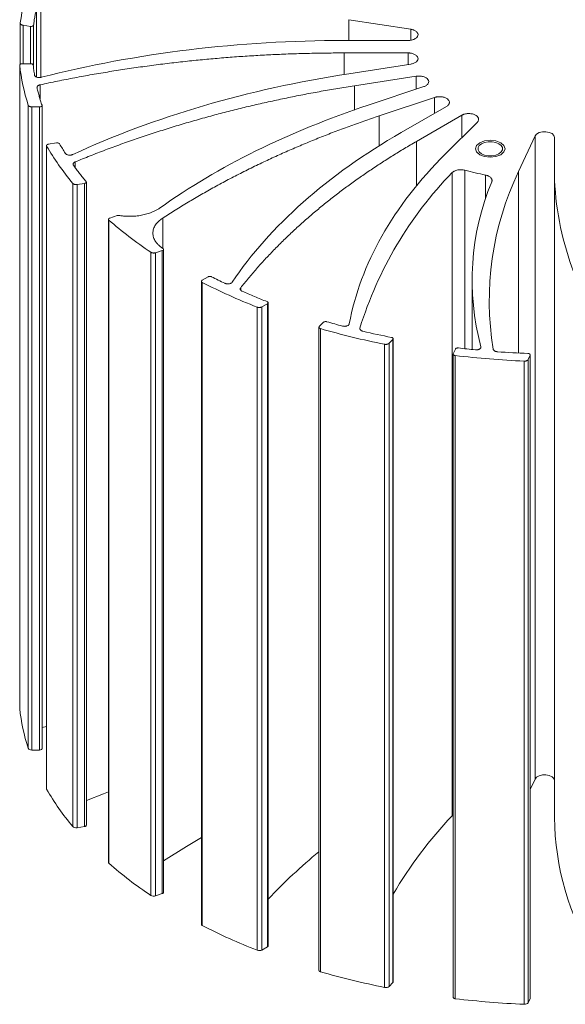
# Model space of a CAD drawing. Header units: millimetres. Extents: x 5 to 292, y 5 to 205.
# Tile 12 of 16: x 161 to 188, y 124 to 174. Entities that reach past the tile are written whole.
import ezdxf

# ---------------------------------------------------------------- set-up
doc = ezdxf.new("R2010")
doc.units = ezdxf.units.MM
doc.linetypes.add('SLD-實線', pattern=[0])

msp = doc.modelspace()

# ---------------------------------------------------------------- linework, layer by layer
at = {"color": 8, "linetype": 'SLD-實線', "lineweight": 15}
for p, q in [((161.8112, 171.4656), (161.811, 175.1366)), ((161.5901, 175.0108), (161.5901, 171.4811)), ((160.904, 172.1579), (160.904, 174.1134)), ((161.2799, 174.0552), (161.2799, 172.1579)), ((161.437, 172.0934), (161.437, 174.1199)), ((177.4364, 174.3949), (177.4364, 173.3413)), ((180.5791, 173.3549), (180.5791, 173.9088)), ((177.1962, 172.7063), (177.1962, 171.6104)), ((180.4497, 172.1189), (180.4497, 172.7063)), ((180.8638, 170.8703), (180.8638, 171.5255)), ((161.7733, 170.3729), (161.7733, 171.0887)), ((177.7211, 171.0394), (177.7211, 169.8024)), ((181.7932, 169.6443), (181.7932, 170.4468)), ((183.1746, 168.4088), (183.1746, 169.5437)), ((178.9756, 169.5077), (178.9756, 167.9712)), ((180.874, 168.2156), (180.874, 165.9375)), ((163.549, 166.8908), (163.549, 167.1725)), ((183.3345, 166.7506), (183.3345, 157.6843)), ((186.0502, 166.6801), (186.0502, 157.4656)), ((184.3745, 165.3034), (184.3745, 166.503)), ((167.9906, 162.7966), (167.9906, 164.3138)), ((171.9498, 160.6618), (171.9498, 160.776)), ((184.1438, 157.7561), (184.1438, 157.7876))]:
    msp.add_line(p, q, dxfattribs=at)
at = {"color": 7, "linetype": 'SLD-實線', "lineweight": 15}
for p, q in [((160.7637, 172.1327), (160.7637, 174.2276)), ((161.2799, 174.0552), (160.904, 174.1134)), ((180.5791, 173.9088), (177.4364, 174.3949)), ((177.1962, 173.3413), (180.4497, 173.3413)), ((180.4497, 172.7063), (177.1962, 172.7063)), ((160.7333, 172.0815), (160.7333, 139.4199)), ((160.8581, 172.1579), (161.2939, 172.1579)), ((177.4364, 171.6527), (180.5791, 172.1389)), ((180.8638, 171.5255), (177.7211, 171.0394)), ((178.4256, 170.0576), (181.2432, 170.9967)), ((161.1666, 137.3919), (161.1666, 170.0536)), ((161.8675, 137.3742), (161.8675, 170.0369)), ((181.7932, 170.4468), (178.9756, 169.5077)), ((161.7425, 169.9642), (161.3533, 169.9642)), ((161.3533, 137.3026), (161.3533, 169.9642)), ((161.7425, 169.9642), (161.7425, 137.3026)), ((180.0962, 168.6646), (182.3968, 169.9927)), ((183.1746, 169.5437), (180.874, 168.2156)), ((182.3344, 167.5686), (183.9612, 169.1953)), ((162.1857, 168.0685), (162.6066, 168.1336)), ((186.8923, 168.4944), (186.0502, 166.6801)), ((186.8923, 135.8327), (186.8923, 168.4944)), ((187.8753, 166.5414), (187.8753, 168.4197)), ((162.093, 168), (162.093, 135.3356)), ((162.0994, 167.9761), (162.0994, 135.3144)), ((182.6825, 166.6265), (182.6825, 133.9648)), ((187.8753, 166.5414), (187.8753, 133.8798)), ((163.4271, 133.4203), (163.4271, 166.082)), ((164.0234, 166.0817), (163.6475, 166.0236)), ((163.6475, 133.3619), (163.6475, 166.0236)), ((164.0234, 166.0817), (164.0234, 133.4201)), ((164.116, 133.4893), (164.116, 166.1519)), ((165.2389, 164.2555), (165.2389, 131.5911)), ((165.2595, 164.2146), (165.2595, 131.553)), ((165.3014, 164.3168), (165.6788, 164.4426)), ((167.3912, 129.9218), (167.3912, 162.5835)), ((167.9673, 162.6723), (167.6303, 162.56)), ((167.6303, 129.8983), (167.6303, 162.56)), ((167.9673, 162.6723), (167.9673, 130.0107)), ((167.9986, 162.7827), (167.9813, 162.7938)), ((168.0298, 130.0719), (168.0298, 162.736)), ((169.9564, 161.1087), (169.9564, 128.4443)), ((169.993, 161.1585), (170.3011, 161.3364)), ((169.9984, 161.0535), (169.9984, 128.3919)), ((183.6919, 161.1623), (183.6919, 157.6462)), ((173.3419, 127.3572), (173.3419, 160.0199)), ((172.7887, 127.1348), (172.7887, 159.7964)), ((173.3053, 159.9683), (173.0302, 159.8095)), ((173.0302, 127.1478), (173.0302, 159.8095)), ((173.3053, 159.9683), (173.3053, 127.3067)), ((175.9407, 158.8088), (176.1586, 159.0266)), ((175.924, 158.7739), (175.924, 126.1095)), ((175.993, 158.7082), (175.993, 126.0466)), ((179.6738, 158.1541), (179.4792, 157.9595)), ((179.6738, 158.1541), (179.6738, 125.4924)), ((179.6905, 125.528), (179.6905, 158.1907)), ((179.2518, 125.2492), (179.2518, 157.9108)), ((179.4792, 125.2979), (179.4792, 157.9595)), ((182.7392, 157.4278), (182.852, 157.6708)), ((182.735, 157.4103), (182.735, 124.7459)), ((182.8348, 157.3384), (182.8348, 124.6768)), ((186.3401, 124.3935), (186.3401, 157.0552)), ((186.6386, 157.3532), (186.5379, 157.1362)), ((186.5379, 124.4745), (186.5379, 157.1362)), ((186.6386, 157.3532), (186.6386, 124.6915)), ((186.6429, 124.7097), (186.6429, 157.3723)), ((161.8675, 138.4474), (162.093, 138.4956)), ((161.3533, 137.3026), (161.7425, 137.3026)), ((186.6429, 135.2954), (186.8923, 135.8327)), ((182.735, 134.0019), (182.6825, 133.9648)), ((163.6475, 133.3619), (164.0234, 133.4201)), ((167.6303, 129.8983), (167.9673, 130.0107)), ((173.0302, 127.1478), (173.3053, 127.3067)), ((179.4792, 125.2979), (179.6738, 125.4924)), ((186.5379, 124.4745), (186.6386, 124.6915))]:
    msp.add_line(p, q, dxfattribs=at)
at = {"color": 7, "linetype": 'SLD-實線', "lineweight": 15, "flags": 128}
for points in [[(186.8923, 168.4944), (186.9688, 168.5878), (187.0975, 168.6597), (187.2617, 168.7008), (187.4405, 168.7058), (187.611, 168.6742), (187.7512, 168.61), (187.8432, 168.5213), (187.8753, 168.4197)], [(184.1737, 167.5876), (184.3319, 167.5212), (184.5179, 167.4864), (184.7134, 167.4864), (184.8994, 167.5212), (185.0576, 167.5876), (185.1725, 167.6789), (185.2329, 167.7863), (185.2329, 167.8992), (185.1725, 168.0065), (185.0576, 168.0979), (184.8994, 168.1642), (184.7134, 168.1991), (184.5179, 168.1991), (184.3319, 168.1642), (184.1737, 168.0979), (184.0588, 168.0065), (183.9983, 167.8992), (183.9983, 167.7863), (184.0588, 167.6789), (184.1737, 167.5876)], [(186.8923, 135.8327), (186.9688, 135.9261), (187.0975, 135.998), (187.2617, 136.0391), (187.4405, 136.0442), (187.611, 136.0126), (187.7512, 135.9483), (187.8432, 135.8597), (187.8753, 135.758)], [(164.116, 134.7413), (164.9929, 135.0827), (165.2389, 135.1753)], [(168.0298, 131.6778), (169.1956, 132.4105), (169.9564, 132.859)]]:
    msp.add_lwpolyline(points, dxfattribs=at)
at = {"color": 7, "linetype": 'SLD-實線', "lineweight": 0, "flags": 128}
msp.add_lwpolyline([(184.0853, 167.5366), (183.9227, 167.677), (183.8656, 167.8427), (183.9227, 168.0084), (184.0853, 168.1489), (184.3286, 168.2427), (184.6156, 168.2757), (184.9026, 168.2427), (185.146, 168.1489), (185.3085, 168.0084), (185.3656, 167.8427), (185.3085, 167.677), (185.146, 167.5366), (184.9026, 167.4427), (184.6156, 167.4098), (184.3286, 167.4427), (184.0853, 167.5366)], dxfattribs=at)
at = {"color": 7, "linetype": 'SLD-實線', "lineweight": 15}
for centre, radius, start, end in [((196.7135, 152.9738), 19.5771, 135.78306, 162.89557), ((187.9831, 183.9653), 17.8313, 254.88839, 258.32403), ((199.7614, 160.1254), 15.1974, 154.44979, 189.3309), ((202.481, 166.8522), 14.6091, 181.21911, 218.9565), ((196.7088, 161.1715), 13.0127, 157.43214, 195.07292), ((186.9644, 195.9182), 38.3684, 253.89764, 255.12968), ((187.3327, 197.9967), 40.8922, 253.90037, 258.60254), ((187.6333, 198.6112), 41.1435, 256.67963, 258.74957), ((188.3119, 202.6849), 45.2751, 263.25944, 264.36276), ((188.4082, 203.8075), 46.4019, 265.76569, 267.67613), ((188.3782, 204.1055), 47.0945, 263.24018, 267.5197), ((170.3658, 140.4176), 9.684, 185.91377, 198.20653), ((173.7125, 142.0425), 13.4213, 210.08589, 219.97289), ((198.6502, 118.8439), 21.9911, 136.56025, 149.55895), ((201.7705, 134.0349), 13.8961, 180.63947, 211.5247), ((193.8131, 110.4145), 28.1453, 129.46448, 136.66377), ((179.0314, 147.3419), 20.9512, 228.90348, 236.24898), ((184.1294, 156.0327), 31.0435, 242.92213, 248.573), ((187.3327, 165.335), 40.8922, 253.90037, 258.60254), ((188.3782, 171.4439), 47.0945, 263.24018, 267.5197)]:
    msp.add_arc(centre, radius, start, end, dxfattribs=at)
for points in [[(161.2544, 176.2511), (161.0165, 175.5836), (160.8525, 174.9072), (160.7637, 174.2276)], [(160.7333, 172.0815), (160.8028, 171.4011), (160.9476, 170.7233), (161.1666, 170.0536)], [(161.4857, 171.5824), (161.4728, 171.6669), (161.4468, 171.836), (161.428, 172.0054), (161.4187, 172.0901)], [(163.0484, 167.6088), (162.9982, 167.6881), (162.8979, 167.8467), (162.8043, 168.0067), (162.7575, 168.0867)], [(162.0994, 167.9761), (162.4715, 167.3292), (162.9153, 166.6962), (163.4271, 166.082)], [(165.2595, 164.2146), (165.909, 163.6455), (166.6215, 163.1003), (167.3912, 162.5835)], [(169.9984, 161.0535), (170.8809, 160.6008), (171.8135, 160.1806), (172.7887, 159.7964)], [(171.1417, 161.0078), (171.029, 161.0622), (170.8036, 161.1712), (170.5828, 161.2833), (170.4725, 161.3393)]]:
    msp.add_open_spline(points, degree=3, dxfattribs=at)
for points, knots in [([(161.437, 174.1199), (161.4466, 174.1943), (161.4658, 174.3431), (161.5017, 174.566), (161.5423, 174.7886), (161.5742, 174.9367), (161.5901, 175.0108)], [0, 0, 0, 0, 0.2500257, 0.5, 0.7499743, 1, 1, 1, 1]), ([(160.7637, 174.2276), (160.7634, 174.2212), (160.7628, 174.2085), (160.7689, 174.1899), (160.7805, 174.1721), (160.7974, 174.1556), (160.8193, 174.1406), (160.8451, 174.1285), (160.8736, 174.119), (160.8938, 174.1152), (160.904, 174.1134)], [0, 0, 0, 0, 0.126395, 0.2493093, 0.3726188, 0.5001637, 0.6274841, 0.7577649, 0.878163, 1, 1, 1, 1]), ([(161.2799, 174.0552), (161.2859, 174.0545), (161.2977, 174.0529), (161.3162, 174.0526), (161.3465, 174.0543), (161.3873, 174.0642), (161.4184, 174.0845), (161.4334, 174.104), (161.4358, 174.1146), (161.437, 174.1199)], [0, 0, 0, 0, 0.0832862, 0.166337, 0.2509491, 0.5001015, 0.7492538, 0.8738939, 1, 1, 1, 1]), ([(180.5791, 173.9088), (180.5931, 173.9064), (180.6209, 173.9017), (180.661, 173.892), (180.6996, 173.8804), (180.7502, 173.8618), (180.8091, 173.8332), (180.8677, 173.7913), (180.9124, 173.7439), (180.949, 173.6778), (180.9556, 173.5915), (180.9014, 173.4921), (180.8062, 173.4222), (180.7058, 173.38), (180.623, 173.3577), (180.5367, 173.3438), (180.4787, 173.3422), (180.4497, 173.3413)], [0, 0, 0, 0, 0.0303566, 0.060506, 0.0906791, 0.1211067, 0.1856899, 0.250459, 0.3150421, 0.3798111, 0.5003403, 0.6208694, 0.7496528, 0.814236, 0.879005, 0.9394551, 1, 1, 1, 1]), ([(177.1962, 173.3413), (174.5586, 173.3413), (171.9211, 173.1824), (166.7598, 172.5533), (164.2361, 172.0833), (161.8237, 171.4678)], [0, 0, 0, 0, 0.5, 0.5, 1, 1, 1, 1]), ([(161.7733, 171.0887), (161.9184, 171.1199), (162.2085, 171.1823), (162.6457, 171.2724), (163.084, 171.36), (163.5237, 171.4448), (163.9647, 171.5269), (164.4069, 171.6063), (164.8505, 171.6829), (165.2954, 171.7568), (165.7417, 171.828), (166.1892, 171.8964), (166.638, 171.9622), (167.0881, 172.0251), (167.5396, 172.0854), (167.9924, 172.1429), (168.4464, 172.1977), (168.9018, 172.2498), (169.4935, 172.3137), (170.2222, 172.3858), (171.0884, 172.4613), (171.9563, 172.5268), (172.8258, 172.5822), (173.6968, 172.6275), (174.5694, 172.6627), (175.4436, 172.6878), (176.3193, 172.7034), (176.9037, 172.7054), (177.1962, 172.7063)], [0, 0, 0, 0, 0.0294768, 0.0589291, 0.0883601, 0.1177732, 0.1471714, 0.1765583, 0.2059371, 0.235311, 0.2646833, 0.2940575, 0.3234367, 0.3528243, 0.3822236, 0.4116378, 0.4410702, 0.4705242, 0.5000029, 0.5556601, 0.61124, 0.6667648, 0.7222566, 0.7777378, 0.8332305, 0.888757, 0.9443394, 1, 1, 1, 1]), ([(180.4497, 172.7063), (180.4643, 172.7061), (180.4932, 172.7057), (180.5363, 172.7023), (180.5788, 172.6969), (180.636, 172.6865), (180.7057, 172.6677), (180.7812, 172.636), (180.8456, 172.5968), (180.9105, 172.5384), (180.9556, 172.4561), (180.9478, 172.352), (180.8872, 172.2702), (180.8091, 172.2145), (180.7392, 172.1806), (180.6621, 172.1543), (180.6068, 172.144), (180.5791, 172.1389)], [0, 0, 0, 0, 0.0303566, 0.060506, 0.0906791, 0.1211067, 0.1856899, 0.250459, 0.3150421, 0.3798111, 0.5003403, 0.6208694, 0.7496528, 0.814236, 0.879005, 0.9394551, 1, 1, 1, 1]), ([(160.8581, 172.1579), (160.8495, 172.1576), (160.8325, 172.1571), (160.8082, 172.1527), (160.786, 172.1454), (160.7668, 172.1357), (160.7509, 172.1239), (160.74, 172.1106), (160.7332, 172.0963), (160.7333, 172.0864), (160.7333, 172.0815)], [0, 0, 0, 0, 0.1272696, 0.2494504, 0.3720088, 0.5003626, 0.6238233, 0.7501644, 0.8743558, 1, 1, 1, 1]), ([(161.4187, 172.0901), (161.4178, 172.0946), (161.4161, 172.1037), (161.4081, 172.1165), (161.396, 172.1282), (161.375, 172.1418), (161.3414, 172.1553), (161.3097, 172.157), (161.2939, 172.1579)], [0, 0, 0, 0, 0.1269862, 0.2497126, 0.3728425, 0.5009952, 0.7497099, 1, 1, 1, 1]), ([(161.8237, 171.4678), (161.8149, 171.4658), (161.7973, 171.4617), (161.7695, 171.4579), (161.7411, 171.4559), (161.7031, 171.4558), (161.6556, 171.4605), (161.6031, 171.4739), (161.5568, 171.4939), (161.5209, 171.5197), (161.4947, 171.5496), (161.4887, 171.5715), (161.4857, 171.5824)], [0, 0, 0, 0, 0.0624486, 0.1243932, 0.1867154, 0.2502808, 0.3737829, 0.5001746, 0.6236727, 0.7500638, 0.874297, 1, 1, 1, 1]), ([(177.4364, 171.6527), (174.8888, 171.2587), (172.4124, 170.711), (167.709, 169.3323), (165.482, 168.5012), (163.4277, 167.5462)], [0, 0, 0, 0, 0.5, 0.5, 1, 1, 1, 1]), ([(180.8638, 171.5255), (180.878, 171.5275), (180.9061, 171.5314), (180.9493, 171.5346), (180.9927, 171.5357), (181.0526, 171.5342), (181.1284, 171.5264), (181.2155, 171.5071), (181.2953, 171.4789), (181.3842, 171.4322), (181.4646, 171.3594), (181.5039, 171.2576), (181.482, 171.1696), (181.4315, 171.1041), (181.3791, 171.0609), (181.3165, 171.024), (181.2677, 171.0058), (181.2432, 170.9967)], [0, 0, 0, 0, 0.03035661, 0.06050597, 0.09067914, 0.12110667, 0.18568991, 0.25045898, 0.31504211, 0.37981113, 0.50034028, 0.62086942, 0.74965282, 0.81423596, 0.87900498, 0.93945512, 1, 1, 1, 1]), ([(161.6135, 170.9343), (161.6124, 170.9408), (161.6101, 170.9538), (161.6125, 170.9731), (161.6191, 170.9919), (161.6304, 171.0103), (161.6472, 171.0293), (161.6708, 171.0483), (161.7013, 171.0654), (161.7356, 171.0794), (161.7607, 171.0856), (161.7733, 171.0887)], [0, 0, 0, 0, 0.1014187, 0.2002955, 0.2984788, 0.3978558, 0.5002475, 0.6273324, 0.7573706, 0.8779668, 1, 1, 1, 1]), ([(163.549, 167.1725), (163.6752, 167.2243), (163.9275, 167.3279), (164.3093, 167.4803), (164.6934, 167.6304), (165.0801, 167.778), (165.4693, 167.9232), (165.8609, 168.0659), (166.255, 168.2062), (166.6516, 168.3441), (167.0507, 168.4795), (167.4523, 168.6125), (167.8564, 168.743), (168.2629, 168.8711), (168.672, 168.9968), (169.0835, 169.12), (169.4976, 169.2408), (169.9141, 169.3591), (170.457, 169.5093), (171.1285, 169.6878), (171.9314, 169.8902), (172.7403, 170.0831), (173.5553, 170.2665), (174.3764, 170.4404), (175.2034, 170.6048), (176.0366, 170.7596), (176.8755, 170.9056), (177.4391, 170.9947), (177.7211, 171.0394)], [0, 0, 0, 0, 0.0294768, 0.0589291, 0.0883601, 0.1177732, 0.1471714, 0.1765583, 0.2059371, 0.235311, 0.2646833, 0.2940575, 0.3234367, 0.3528243, 0.3822236, 0.4116378, 0.4410702, 0.4705242, 0.5000029, 0.5556601, 0.61124, 0.6667648, 0.7222566, 0.7777378, 0.8332305, 0.888757, 0.9443394, 1, 1, 1, 1]), ([(161.8652, 170.0501), (161.8411, 170.1235), (161.7928, 170.2702), (161.7275, 170.4911), (161.667, 170.7124), (161.6313, 170.8603), (161.6135, 170.9343)], [0, 0, 0, 0, 0.2500257, 0.5, 0.7499743, 1, 1, 1, 1]), ([(161.1666, 170.0536), (161.1692, 170.0473), (161.1742, 170.035), (161.1885, 170.0179), (161.2077, 170.0025), (161.2314, 169.989), (161.2593, 169.9779), (161.2897, 169.97), (161.3214, 169.9651), (161.3426, 169.9645), (161.3533, 169.9642)], [0, 0, 0, 0, 0.126395, 0.2493093, 0.3726188, 0.5001637, 0.6274841, 0.7577649, 0.878163, 1, 1, 1, 1]), ([(161.7425, 169.9642), (161.7486, 169.9644), (161.7607, 169.9646), (161.7787, 169.9671), (161.8072, 169.9733), (161.8422, 169.989), (161.8631, 170.0132), (161.8688, 170.0343), (161.8664, 170.0448), (161.8652, 170.0501)], [0, 0, 0, 0, 0.0832862, 0.166337, 0.2509491, 0.5001015, 0.7492538, 0.8738939, 1, 1, 1, 1]), ([(178.4256, 170.0576), (176.4065, 169.3846), (174.4949, 168.6042), (170.9513, 166.8547), (169.3192, 165.8856), (167.8543, 164.8385)], [0, 0, 0, 0, 0.5, 0.5, 1, 1, 1, 1]), ([(181.7932, 170.4468), (181.806, 170.4508), (181.8315, 170.4588), (181.8717, 170.4683), (181.9131, 170.4759), (181.9717, 170.4834), (182.0484, 170.4872), (182.1412, 170.4815), (182.2309, 170.4662), (182.3377, 170.4344), (182.4481, 170.3761), (182.5315, 170.2837), (182.5499, 170.1954), (182.5305, 170.1246), (182.4993, 170.075), (182.4553, 170.03), (182.4163, 170.0051), (182.3968, 169.9927)], [0, 0, 0, 0, 0.0303566, 0.060506, 0.0906791, 0.1211067, 0.1856899, 0.250459, 0.3150421, 0.3798111, 0.5003403, 0.6208694, 0.7496528, 0.814236, 0.879005, 0.9394551, 1, 1, 1, 1]), ([(183.1746, 169.5437), (183.1851, 169.5495), (183.2061, 169.561), (183.2407, 169.5762), (183.2774, 169.5897), (183.3306, 169.6057), (183.403, 169.6208), (183.4952, 169.6292), (183.5886, 169.6279), (183.7061, 169.6131), (183.8388, 169.5732), (183.9609, 169.4965), (184.0182, 169.4139), (184.0312, 169.3426), (184.0233, 169.2901), (184.001, 169.24), (183.9745, 169.2102), (183.9612, 169.1953)], [0, 0, 0, 0, 0.0303566, 0.060506, 0.0906791, 0.1211067, 0.1856899, 0.250459, 0.3150421, 0.3798111, 0.5003403, 0.6208694, 0.7496528, 0.814236, 0.879005, 0.9394551, 1, 1, 1, 1]), ([(167.9906, 164.3138), (168.0959, 164.3824), (168.3064, 164.5195), (168.6268, 164.7226), (168.9506, 164.9237), (169.278, 165.1227), (169.609, 165.3195), (169.9435, 165.5141), (170.2817, 165.7066), (170.6234, 165.897), (170.9688, 166.0852), (171.3177, 166.2713), (171.6702, 166.4552), (172.0263, 166.637), (172.3859, 166.8167), (172.7492, 166.9942), (173.2228, 167.2206), (173.8106, 167.4928), (174.5173, 167.8067), (175.2343, 168.112), (175.9617, 168.4087), (176.6994, 168.6968), (177.4475, 168.9761), (178.2054, 169.2475), (178.7187, 169.4209), (178.9756, 169.5077)], [0, 0, 0, 0, 0.0333919, 0.0667584, 0.1001035, 0.1334312, 0.1667452, 0.2000496, 0.2333483, 0.2666452, 0.2999442, 0.3332493, 0.3665644, 0.3998934, 0.4332402, 0.4666088, 0.500003, 0.5625911, 0.6251022, 0.6875621, 0.7499967, 0.8124319, 0.8748936, 0.9374077, 1, 1, 1, 1]), ([(180.0962, 168.6646), (178.2311, 167.5879), (176.5609, 166.3989), (173.6818, 163.8472), (172.473, 162.4847), (171.521, 161.0647)], [0, 0, 0, 0, 0.5, 0.5, 1, 1, 1, 1]), ([(162.1857, 168.0685), (162.1774, 168.067), (162.1613, 168.064), (162.1398, 168.056), (162.1216, 168.0457), (162.1074, 168.0334), (162.0974, 168.0197), (162.0927, 168.0052), (162.0927, 167.9903), (162.0971, 167.9808), (162.0994, 167.9761)], [0, 0, 0, 0, 0.1272696, 0.2494504, 0.3720088, 0.5003626, 0.6238233, 0.7501644, 0.8743558, 1, 1, 1, 1]), ([(162.7575, 168.0867), (162.7546, 168.091), (162.7489, 168.0995), (162.7354, 168.1107), (162.7185, 168.1202), (162.6922, 168.1302), (162.6537, 168.1382), (162.6223, 168.1351), (162.6066, 168.1336)], [0, 0, 0, 0, 0.1269862, 0.2497126, 0.3728425, 0.5009952, 0.7497099, 1, 1, 1, 1]), ([(171.9498, 160.776), (172.0142, 160.8573), (172.1429, 161.0199), (172.3416, 161.262), (172.5443, 161.5029), (172.7513, 161.7424), (172.9625, 161.9804), (173.1781, 162.2171), (173.3979, 162.4524), (173.6219, 162.6862), (173.8503, 162.9187), (174.0829, 163.1498), (174.3198, 163.3795), (174.5609, 163.6078), (174.8063, 163.8346), (175.056, 164.0601), (175.31, 164.2842), (175.5682, 164.5069), (175.9083, 164.7937), (176.3352, 165.1421), (176.8553, 165.5491), (177.3888, 165.9497), (177.9357, 166.3438), (178.4962, 166.7313), (179.07, 167.1125), (179.6575, 167.487), (180.2575, 167.8556), (180.6684, 168.0955), (180.874, 168.2156)], [0, 0, 0, 0, 0.0294768, 0.0589291, 0.0883601, 0.1177732, 0.1471714, 0.1765583, 0.2059371, 0.235311, 0.2646833, 0.2940575, 0.3234367, 0.3528243, 0.3822236, 0.4116378, 0.4410702, 0.4705242, 0.5000029, 0.5556601, 0.61124, 0.6667648, 0.7222566, 0.7777378, 0.8332305, 0.888757, 0.9443394, 1, 1, 1, 1]), ([(163.4277, 167.5462), (163.42, 167.5428), (163.4045, 167.5361), (163.379, 167.5282), (163.3522, 167.5221), (163.3148, 167.5165), (163.2666, 167.5141), (163.2096, 167.5194), (163.1561, 167.5324), (163.1099, 167.5523), (163.0717, 167.5779), (163.0563, 167.5983), (163.0484, 167.6088)], [0, 0, 0, 0, 0.0632641, 0.1255622, 0.1878218, 0.2509724, 0.3761728, 0.5001126, 0.6232631, 0.7502469, 0.8721939, 1, 1, 1, 1]), ([(182.3344, 167.5686), (181.0156, 166.25), (179.9353, 164.8519), (178.2983, 161.9569), (177.7416, 160.4601), (177.4587, 158.9462)], [0, 0, 0, 0, 0.5, 0.5, 1, 1, 1, 1]), ([(163.4639, 166.9995), (163.4599, 167.0056), (163.4519, 167.0178), (163.4455, 167.0368), (163.4435, 167.056), (163.4462, 167.0754), (163.4539, 167.0963), (163.4681, 167.1181), (163.49, 167.1392), (163.5168, 167.1579), (163.5382, 167.1676), (163.549, 167.1725)], [0, 0, 0, 0, 0.1014187, 0.2002955, 0.2984788, 0.3978558, 0.5002475, 0.6273324, 0.7573706, 0.8779668, 1, 1, 1, 1]), ([(164.1034, 166.183), (164.0472, 166.2503), (163.9349, 166.3848), (163.7728, 166.5884), (163.615, 166.7931), (163.5143, 166.9307), (163.4639, 166.9995)], [0, 0, 0, 0, 0.25002573, 0.5, 0.74997427, 1, 1, 1, 1]), ([(182.6825, 166.6265), (182.6901, 166.6341), (182.7052, 166.6493), (182.7323, 166.6704), (182.7624, 166.6902), (182.8083, 166.7151), (182.8745, 166.7422), (182.9647, 166.7651), (183.0609, 166.7777), (183.157, 166.7788), (183.25, 166.7705), (183.3063, 166.7573), (183.3345, 166.7506)], [0, 0, 0, 0, 0.0604197, 0.1203789, 0.1803824, 0.2409338, 0.370355, 0.5001222, 0.6295431, 0.7593103, 0.8795671, 1, 1, 1, 1]), ([(163.4271, 166.082), (163.4324, 166.0763), (163.4427, 166.0652), (163.4642, 166.0508), (163.4897, 166.0388), (163.5187, 166.0293), (163.5506, 166.0227), (163.5834, 166.0197), (163.6163, 166.0196), (163.6371, 166.0222), (163.6475, 166.0236)], [0, 0, 0, 0, 0.126395, 0.2493093, 0.3726188, 0.5001637, 0.6274841, 0.7577649, 0.878163, 1, 1, 1, 1]), ([(164.0234, 166.0817), (164.0292, 166.0828), (164.0408, 166.0849), (164.0571, 166.0899), (164.0819, 166.1002), (164.1086, 166.1205), (164.118, 166.1471), (164.114, 166.1683), (164.107, 166.1781), (164.1034, 166.183)], [0, 0, 0, 0, 0.0832862, 0.166337, 0.2509491, 0.5001015, 0.7492538, 0.8738939, 1, 1, 1, 1]), ([(184.3745, 166.503), (184.3882, 166.4999), (184.4155, 166.4938), (184.4545, 166.4821), (184.4917, 166.4686), (184.5399, 166.4473), (184.5948, 166.4154), (184.6474, 166.3701), (184.6849, 166.3199), (184.7043, 166.2678), (184.7084, 166.2155), (184.6978, 166.1822), (184.6926, 166.1655)], [0, 0, 0, 0, 0.0605728, 0.1207213, 0.1809167, 0.2416288, 0.3706887, 0.500114, 0.6291737, 0.7585989, 0.8792063, 1, 1, 1, 1]), ([(167.8543, 164.8385), (167.8342, 164.8245), (167.7939, 164.7965), (167.7294, 164.7567), (167.6621, 164.7187), (167.5917, 164.6826), (167.5182, 164.6484), (167.3879, 164.5934), (167.1907, 164.5258), (166.9162, 164.4615), (166.6284, 164.4208), (166.3686, 164.4072), (166.1443, 164.4111), (165.9565, 164.424), (165.8343, 164.4412), (165.773, 164.4498)], [0, 0, 0, 0, 0.0409312, 0.0816866, 0.122357, 0.1630341, 0.2038093, 0.2447735, 0.3723467, 0.5000334, 0.6276071, 0.7552932, 0.8369591, 0.9182837, 1, 1, 1, 1]), ([(165.3014, 164.3168), (165.2941, 164.3141), (165.2799, 164.3088), (165.2627, 164.2979), (165.2498, 164.2852), (165.2415, 164.2712), (165.238, 164.2565), (165.24, 164.2418), (165.2467, 164.2274), (165.2552, 164.2189), (165.2595, 164.2146)], [0, 0, 0, 0, 0.1272696, 0.2494504, 0.3720088, 0.5003626, 0.6238233, 0.7501644, 0.8743558, 1, 1, 1, 1]), ([(165.773, 164.4498), (165.7651, 164.4508), (165.7493, 164.4527), (165.7248, 164.4521), (165.7007, 164.449), (165.6861, 164.4448), (165.6788, 164.4426)], [0, 0, 0, 0, 0.24756572, 0.49770634, 0.74817807, 1, 1, 1, 1]), ([(167.9813, 162.7938), (167.9599, 162.8084), (167.9171, 162.8377), (167.8579, 162.8838), (167.8027, 162.9312), (167.7518, 162.9801), (167.7051, 163.0305), (167.6626, 163.0823), (167.5901, 163.1836), (167.5128, 163.3404), (167.4805, 163.5547), (167.5154, 163.769), (167.6016, 163.9392), (167.6986, 164.0657), (167.7826, 164.1533), (167.8789, 164.2368), (167.9533, 164.2881), (167.9906, 164.3138)], [0, 0, 0, 0, 0.0347508, 0.0692917, 0.1037077, 0.1380846, 0.1725088, 0.2070659, 0.241841, 0.3708858, 0.5000247, 0.6290706, 0.7582084, 0.8188698, 0.8790817, 0.9393048, 1, 1, 1, 1]), ([(167.3912, 162.5835), (167.3988, 162.5788), (167.4138, 162.5696), (167.441, 162.5589), (167.471, 162.5511), (167.5032, 162.5463), (167.537, 162.5447), (167.5701, 162.5466), (167.6019, 162.5515), (167.6208, 162.5571), (167.6303, 162.56)], [0, 0, 0, 0, 0.126395, 0.2493093, 0.3726188, 0.5001637, 0.6274841, 0.7577649, 0.878163, 1, 1, 1, 1]), ([(167.9673, 162.6723), (167.9992, 162.6829), (168.0222, 162.7022), (168.0341, 162.7442), (168.0229, 162.7666), (167.9984, 162.7826)], [0, 0, 0, 0, 0.5, 0.5, 1, 1, 1, 1]), ([(169.993, 161.1585), (169.9872, 161.1548), (169.9758, 161.1475), (169.9641, 161.1344), (169.9573, 161.1203), (169.9556, 161.1055), (169.9588, 161.0907), (169.9674, 161.0769), (169.9802, 161.0639), (169.9923, 161.057), (169.9984, 161.0535)], [0, 0, 0, 0, 0.1272696, 0.2494504, 0.3720088, 0.5003626, 0.6238233, 0.7501644, 0.8743558, 1, 1, 1, 1]), ([(170.4725, 161.3393), (170.4662, 161.3422), (170.454, 161.3479), (170.4326, 161.3537), (170.4097, 161.3571), (170.3783, 161.3581), (170.338, 161.3539), (170.3134, 161.3422), (170.3011, 161.3364)], [0, 0, 0, 0, 0.1269862, 0.2497126, 0.3728425, 0.5009952, 0.7497099, 1, 1, 1, 1]), ([(171.521, 161.0647), (171.5173, 161.0596), (171.5099, 161.0496), (171.4949, 161.0356), (171.4772, 161.0225), (171.4505, 161.007), (171.4111, 160.9909), (171.3576, 160.979), (171.3004, 160.9742), (171.2433, 160.9778), (171.1882, 160.9882), (171.1572, 161.0012), (171.1417, 161.0078)], [0, 0, 0, 0, 0.0624486, 0.12439324, 0.18671539, 0.25028083, 0.3737829, 0.50017463, 0.62367267, 0.75006378, 0.87429705, 1, 1, 1, 1]), ([(172.0259, 160.6016), (172.0171, 160.6058), (171.9997, 160.614), (171.9776, 160.6287), (171.9593, 160.6447), (171.9448, 160.6623), (171.9334, 160.6826), (171.9268, 160.7056), (171.9275, 160.7302), (171.9345, 160.7541), (171.9447, 160.7687), (171.9498, 160.776)], [0, 0, 0, 0, 0.1014187, 0.2002955, 0.2984788, 0.3978558, 0.5002475, 0.6273324, 0.7573706, 0.8779668, 1, 1, 1, 1]), ([(173.2869, 160.0792), (173.18, 160.1212), (172.9661, 160.2053), (172.6494, 160.3348), (172.3355, 160.4666), (172.1291, 160.5566), (172.0259, 160.6016)], [0, 0, 0, 0, 0.2500257, 0.5, 0.7499743, 1, 1, 1, 1]), ([(173.3053, 159.9683), (173.3095, 159.9709), (173.3177, 159.9761), (173.3274, 159.9851), (173.34, 160.0012), (173.3455, 160.0265), (173.3306, 160.0522), (173.3088, 160.0694), (173.2942, 160.0759), (173.2869, 160.0792)], [0, 0, 0, 0, 0.0832862, 0.166337, 0.2509491, 0.5001015, 0.7492538, 0.8738939, 1, 1, 1, 1]), ([(172.7887, 159.7964), (172.7982, 159.7931), (172.8168, 159.7864), (172.8478, 159.7802), (172.8803, 159.7771), (172.9136, 159.7773), (172.947, 159.7807), (172.978, 159.7876), (173.0065, 159.797), (173.0223, 159.8053), (173.0302, 159.8095)], [0, 0, 0, 0, 0.126395, 0.2493093, 0.3726188, 0.5001637, 0.6274841, 0.7577649, 0.878163, 1, 1, 1, 1]), ([(176.3228, 159.0551), (176.3155, 159.057), (176.3011, 159.0606), (176.2778, 159.063), (176.2542, 159.0629), (176.2234, 159.0592), (176.1863, 159.0491), (176.1679, 159.0341), (176.1586, 159.0266)], [0, 0, 0, 0, 0.1269862, 0.2497126, 0.3728425, 0.5009952, 0.7497099, 1, 1, 1, 1]), ([(175.9407, 158.8088), (175.9368, 158.8043), (175.9291, 158.7956), (175.9236, 158.7812), (175.9234, 158.7665), (175.9284, 158.752), (175.9381, 158.7382), (175.9526, 158.7261), (175.9708, 158.7155), (175.9855, 158.7107), (175.993, 158.7082)], [0, 0, 0, 0, 0.12726956, 0.24945042, 0.37200878, 0.50036258, 0.62382333, 0.75016445, 0.87435576, 1, 1, 1, 1]), ([(177.4587, 158.9462), (177.4573, 158.9407), (177.4546, 158.9298), (177.4463, 158.914), (177.4349, 158.8987), (177.4158, 158.8797), (177.3849, 158.8584), (177.3389, 158.8391), (177.2859, 158.8261), (177.2295, 158.8211), (177.1715, 158.8229), (177.1358, 158.8308), (177.1178, 158.8348)], [0, 0, 0, 0, 0.0628653, 0.1252386, 0.1880362, 0.2521562, 0.3754841, 0.5008686, 0.6232654, 0.7498498, 0.874087, 1, 1, 1, 1]), ([(178.154, 158.5746), (178.1436, 158.5773), (178.1232, 158.5827), (178.0953, 158.5935), (178.0703, 158.6063), (178.0485, 158.6211), (178.0284, 158.639), (178.0117, 158.6603), (178.0013, 158.6841), (177.9974, 158.7082), (178.0006, 158.7239), (178.0023, 158.7317)], [0, 0, 0, 0, 0.1014187, 0.2002955, 0.2984788, 0.3978558, 0.5002475, 0.6273324, 0.7573706, 0.8779668, 1, 1, 1, 1]), ([(179.6738, 158.1541), (179.6766, 158.1572), (179.6823, 158.1634), (179.6876, 158.1736), (179.6925, 158.191), (179.6865, 158.2163), (179.6606, 158.2389), (179.6319, 158.2523), (179.6148, 158.2563), (179.6063, 158.2584)], [0, 0, 0, 0, 0.0832862, 0.166337, 0.2509491, 0.5001015, 0.7492538, 0.8738939, 1, 1, 1, 1]), ([(179.2518, 157.9108), (179.2625, 157.909), (179.2834, 157.9054), (179.3162, 157.904), (179.349, 157.9058), (179.381, 157.911), (179.4117, 157.9193), (179.4387, 157.9306), (179.462, 157.944), (179.4734, 157.9543), (179.4792, 157.9595)], [0, 0, 0, 0, 0.126395, 0.2493093, 0.3726188, 0.5001637, 0.6274841, 0.7577649, 0.878163, 1, 1, 1, 1]), ([(182.9978, 157.7228), (182.9899, 157.7235), (182.9744, 157.7249), (182.9508, 157.7238), (182.9281, 157.7201), (182.9, 157.7119), (182.8688, 157.6966), (182.8576, 157.6794), (182.852, 157.6708)], [0, 0, 0, 0, 0.1269862, 0.2497126, 0.3728425, 0.5009952, 0.7497099, 1, 1, 1, 1]), ([(184.1438, 157.7876), (184.145, 157.7822), (184.1473, 157.7713), (184.1464, 157.7548), (184.1424, 157.7385), (184.1327, 157.7172), (184.1125, 157.692), (184.0765, 157.6662), (184.0311, 157.6456), (183.9786, 157.6322), (183.9217, 157.6253), (183.8837, 157.6277), (183.8646, 157.6288)], [0, 0, 0, 0, 0.0624486, 0.1243932, 0.1867154, 0.2502808, 0.3737829, 0.5001746, 0.6236727, 0.7500638, 0.874297, 1, 1, 1, 1]), ([(184.9821, 157.5323), (184.9709, 157.5334), (184.9487, 157.5355), (184.9169, 157.5418), (184.8871, 157.5504), (184.8593, 157.5614), (184.8319, 157.5757), (184.8062, 157.5938), (184.7856, 157.6152), (184.7709, 157.638), (184.7671, 157.6536), (184.7651, 157.6614)], [0, 0, 0, 0, 0.1014187, 0.2002955, 0.2984788, 0.3978558, 0.5002475, 0.6273324, 0.7573706, 0.8779668, 1, 1, 1, 1]), ([(182.7392, 157.4278), (182.7374, 157.4229), (182.7339, 157.4133), (182.735, 157.3986), (182.7414, 157.3844), (182.7527, 157.3711), (182.7684, 157.3592), (182.7878, 157.3497), (182.8101, 157.3422), (182.8265, 157.3397), (182.8348, 157.3384)], [0, 0, 0, 0, 0.12726956, 0.24945042, 0.37200878, 0.50036258, 0.62382333, 0.75016445, 0.87435576, 1, 1, 1, 1]), ([(186.3401, 157.0552), (186.3512, 157.055), (186.3731, 157.0546), (186.4054, 157.0582), (186.4362, 157.0649), (186.4648, 157.0746), (186.4908, 157.0873), (186.5117, 157.1022), (186.5282, 157.1186), (186.5347, 157.1303), (186.5379, 157.1362)], [0, 0, 0, 0, 0.126395, 0.2493093, 0.3726188, 0.5001637, 0.6274841, 0.7577649, 0.878163, 1, 1, 1, 1]), ([(186.6386, 157.3532), (186.64, 157.3566), (186.6426, 157.3635), (186.6432, 157.3741), (186.6402, 157.3916), (186.6231, 157.4152), (186.5879, 157.4331), (186.5541, 157.4417), (186.5359, 157.4431), (186.5267, 157.4438)], [0, 0, 0, 0, 0.0832862, 0.166337, 0.2509491, 0.5001015, 0.7492538, 0.8738939, 1, 1, 1, 1]), ([(161.3533, 137.3026), (161.3095, 137.3026), (161.2658, 137.3117), (161.1983, 137.344), (161.1747, 137.3671), (161.1666, 137.3919)], [0, 0, 0, 0, 0.5, 0.5, 1, 1, 1, 1]), ([(161.8652, 137.3885), (161.8722, 137.3677), (161.8623, 137.3452), (161.8155, 137.3125), (161.7792, 137.3026), (161.7425, 137.3026)], [0, 0, 0, 0, 0.5, 0.5, 1, 1, 1, 1]), ([(162.0937, 135.3372), (162.0935, 135.3344), (162.0933, 135.3266), (162.097, 135.3192), (162.0994, 135.3144)], [0, 0, 0, 0, 0.3648052, 1, 1, 1, 1]), ([(163.6475, 133.3619), (163.6052, 133.3554), (163.5589, 133.3576), (163.4792, 133.3787), (163.4461, 133.3975), (163.4271, 133.4203)], [0, 0, 0, 0, 0.5, 0.5, 1, 1, 1, 1]), ([(164.0234, 133.4201), (164.0321, 133.4218), (164.0495, 133.4252), (164.0724, 133.4343), (164.0915, 133.4458), (164.1056, 133.4596), (164.1145, 133.4745), (164.1154, 133.4848), (164.1159, 133.4898)], [0, 0, 0, 0, 0.16828775, 0.33657551, 0.50486326, 0.67315101, 0.84143877, 1, 1, 1, 1]), ([(165.2392, 131.5927), (165.2395, 131.5885), (165.24, 131.5794), (165.2468, 131.5658), (165.2553, 131.5573), (165.2595, 131.553)], [0, 0, 0, 0, 0.3006153, 0.6503076, 1, 1, 1, 1]), ([(167.9673, 130.0107), (167.975, 130.0136), (167.9903, 130.0195), (168.0085, 130.0319), (168.0216, 130.046), (168.0289, 130.0601), (168.0291, 130.0693), (168.0292, 130.0732)], [0, 0, 0, 0, 0.2114354, 0.4228709, 0.6343063, 0.8457418, 1, 1, 1, 1]), ([(167.6303, 129.8983), (167.5923, 129.8857), (167.5466, 129.881), (167.4602, 129.8894), (167.4198, 129.9026), (167.3912, 129.9218)], [0, 0, 0, 0, 0.5, 0.5, 1, 1, 1, 1]), ([(169.9567, 128.4458), (169.9566, 128.4451), (169.9558, 128.4396), (169.9592, 128.429), (169.9673, 128.4151), (169.9803, 128.4023), (169.9924, 128.3954), (169.9984, 128.3919)], [0, 0, 0, 0, 0.0347985, 0.2760989, 0.5173993, 0.7586996, 1, 1, 1, 1]), ([(173.0302, 127.1478), (172.9992, 127.1299), (172.9572, 127.1186), (172.8699, 127.1138), (172.8249, 127.1205), (172.7887, 127.1348)], [0, 0, 0, 0, 0.5, 0.5, 1, 1, 1, 1]), ([(173.3053, 127.3067), (173.3114, 127.3107), (173.3236, 127.3187), (173.3353, 127.3332), (173.3416, 127.3464), (173.3413, 127.3547), (173.3412, 127.3577)], [0, 0, 0, 0, 0.2804786, 0.5609572, 0.8414358, 1, 1, 1, 1]), ([(175.9246, 126.1111), (175.9245, 126.109), (175.924, 126.102), (175.9286, 126.0902), (175.9382, 126.0766), (175.9526, 126.0644), (175.9709, 126.0539), (175.9856, 126.049), (175.993, 126.0466)], [0, 0, 0, 0, 0.0791148, 0.2632919, 0.4474689, 0.6316459, 0.815823, 1, 1, 1, 1]), ([(179.6738, 125.4924), (179.6778, 125.4972), (179.6858, 125.5067), (179.6907, 125.5192), (179.69, 125.5265), (179.6898, 125.5285)], [0, 0, 0, 0, 0.4207747, 0.8415494, 1, 1, 1, 1]), ([(179.4792, 125.2979), (179.4573, 125.276), (179.4218, 125.2587), (179.3396, 125.2411), (179.2932, 125.2408), (179.2518, 125.2492)], [0, 0, 0, 0, 0.5, 0.5, 1, 1, 1, 1]), ([(182.7355, 124.7475), (182.7356, 124.744), (182.7357, 124.7356), (182.7418, 124.7226), (182.7529, 124.7093), (182.7685, 124.6976), (182.7879, 124.688), (182.8102, 124.6806), (182.8266, 124.6781), (182.8348, 124.6768)], [0, 0, 0, 0, 0.1064969, 0.2554141, 0.4043313, 0.5532485, 0.7021656, 0.8510828, 1, 1, 1, 1]), ([(186.6386, 124.6915), (186.6409, 124.6967), (186.6435, 124.7029), (186.6426, 124.7092), (186.6424, 124.7102)], [0, 0, 0, 0, 0.8417397, 1, 1, 1, 1]), ([(186.5379, 124.4745), (186.5266, 124.4501), (186.5001, 124.4281), (186.4286, 124.3988), (186.3838, 124.3916), (186.3401, 124.3935)], [0, 0, 0, 0, 0.5, 0.5, 1, 1, 1, 1])]:
    msp.add_open_spline(points, degree=3, knots=knots, dxfattribs=at)

doc.saveas('drawing.dxf')
